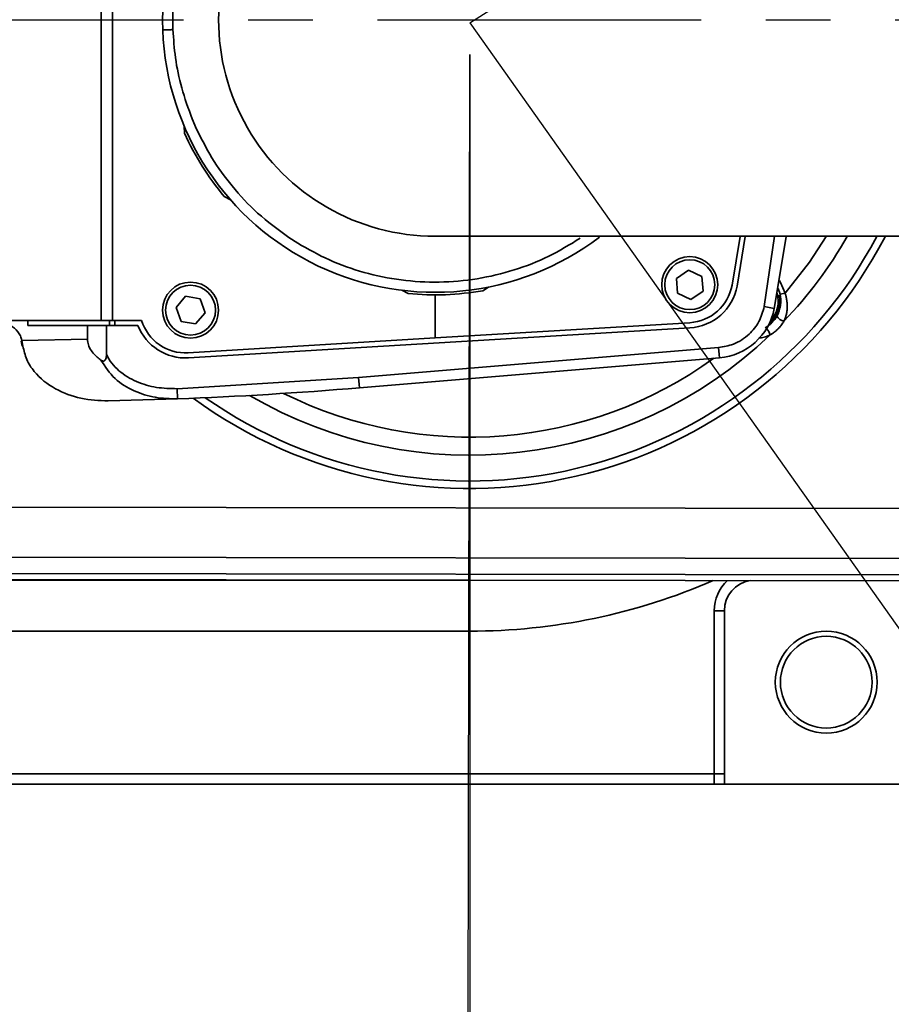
# Model space of a CAD drawing. Header units: millimetres. Extents: x 609 to 1177, y -109 to 470.
# Tile 7 of 60: x 811 to 828, y 94 to 114. Entities that reach past the tile are written whole.
import ezdxf

# ---------------------------------------------------------------- set-up
doc = ezdxf.new("R2010")
doc.units = ezdxf.units.MM
doc.header["$PDSIZE"] = -1
doc.linetypes.add('CENTER', pattern=[10.159999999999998, 6.35, -1.27, 1.27, -1.27])
doc.layers.add('中心线层', color=4, linetype='CENTER')
doc.layers.add('标注层', color=7, linetype='Continuous')
doc.dimstyles.new('ISO-25', dxfattribs={"dimtxt": 2.5, "dimasz": 2, "dimexe": 1.5, "dimexo": 0.625, "dimtad": 1, "dimdec": 1, "dimlfac": 5, "dimtxsty": 'Standard', "dimcen": 2.5, "dimclrd": 1, "dimclre": 1, "dimadec": 0, "dimazin": 0, "dimtfac": 1, "dimtdec": 1, "dimtmove": 0, "dimatfit": 3, "dimfxl": 1, "dimarcsym": 0})

# ---------------------------------------------------------------- blocks, each defined once
blk = doc.blocks.new('*D29')
at = {"layer": 'Defpoints', "color": 0, "transparency": 16777216}
for p in [(887.6858334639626, 156.4481589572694), (820.1195359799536, 113.6136466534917)]:
    blk.add_point(p, dxfattribs=at)
at = {"layer": '标注层', "color": 1, "lineweight": -2, "transparency": 16777216}
for p, q in [((912.4986410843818, 172.1785534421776), (889.3749909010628, 157.5190217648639)), ((820.1195359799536, 113.6136466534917), (887.6858334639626, 156.4481589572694))]:
    blk.add_line(p, q, dxfattribs=at)
at = {"layer": '标注层', "color": 1, "transparency": 16777216}
blk.add_solid([(889.1965137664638, 157.8005480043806), (889.5534680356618, 157.2374955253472), (887.6858334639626, 156.4481589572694)], dxfattribs=at)
at = {"layer": '标注层', "color": 0, "transparency": 16777216, "insert": (903.2594002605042, 170.0212889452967), "char_height": 2.5, "attachment_point": 1, "rotation": 32.3731728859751}
blk.add_mtext('R400', dxfattribs=at)
blk = doc.blocks.new('*D32')
at = {"color": 1, "lineweight": -2, "transparency": 16777216}
for p, q in [((820.119535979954, 113.613646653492), (835.0800030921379, 92.49835635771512)), ((849.2861781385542, 72.4476782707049), (836.2362334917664, 90.86644604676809))]:
    blk.add_line(p, q, dxfattribs=at)
at = {"color": 1, "transparency": 16777216}
blk.add_solid([(836.5082185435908, 91.05915111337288), (835.9642484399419, 90.67374098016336), (835.0800030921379, 92.49835635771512)], dxfattribs=at)
at = {"layer": 'Defpoints', "color": 0, "transparency": 16777216}
for p in [(820.119535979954, 113.613646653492), (835.0800030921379, 92.49835635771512)]:
    blk.add_point(p, dxfattribs=at)
at = {"color": 0, "transparency": 16777216, "insert": (848.1663993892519, 77.27143873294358), "char_height": 2.5, "attachment_point": 5, "rotation": 305.3180847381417}
blk.add_mtext('R130', dxfattribs=at)
blk = doc.blocks.new('*D33')
at = {"color": 1, "lineweight": -2, "transparency": 16777216}
for p, q in [((820.1195359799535, 112.988646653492), (820.1195359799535, 79.24075720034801)), ((831.1195768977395, 100.0493310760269), (831.1195768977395, 79.24075720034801)), ((822.1195359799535, 80.74075720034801), (829.1195768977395, 80.74075720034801))]:
    blk.add_line(p, q, dxfattribs=at)
at = {"color": 1, "transparency": 16777216}
for points in [[(822.1195359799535, 81.07409053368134), (822.1195359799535, 80.40742386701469), (820.1195359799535, 80.74075720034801)], [(829.1195768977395, 81.07409053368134), (829.1195768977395, 80.40742386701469), (831.1195768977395, 80.74075720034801)]]:
    blk.add_solid(points, dxfattribs=at)
at = {"layer": 'Defpoints', "color": 0, "transparency": 16777216}
for p in [(820.1195359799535, 113.613646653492), (831.1195768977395, 100.6743310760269), (831.1195768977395, 80.74075720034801)]:
    blk.add_point(p, dxfattribs=at)
at = {"color": 0, "transparency": 16777216, "insert": (825.6195564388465, 82.61575720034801), "char_height": 2.5, "attachment_point": 5}
blk.add_mtext('55', dxfattribs=at)
blk = doc.blocks.new('*D34')
at = {"color": 1, "lineweight": -2, "transparency": 16777216}
for p, q in [((784.3385168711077, 113.0493319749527), (784.2814187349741, 79.383872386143)), ((820.1184759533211, 112.9886475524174), (820.0613778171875, 79.32318796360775)), ((818.0639247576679, 80.82657789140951), (786.2839599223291, 80.88047814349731))]:
    blk.add_line(p, q, dxfattribs=at)
at = {"color": 1, "transparency": 16777216}
for points in [[(786.2845252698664, 81.21381099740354), (786.2833945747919, 80.54714528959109), (784.2839627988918, 80.88387022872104)], [(818.0644901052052, 81.15991074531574), (818.0633594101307, 80.49324503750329), (820.0639218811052, 80.82318580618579)]]:
    blk.add_solid(points, dxfattribs=at)
at = {"layer": 'Defpoints', "color": 0, "transparency": 16777216}
for p in [(784.3395768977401, 113.6743310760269), (820.1195359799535, 113.6136466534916), (784.2839627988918, 80.88387022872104)]:
    blk.add_point(p, dxfattribs=at)
at = {"color": 0, "transparency": 16777216, "insert": (802.1774757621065, 82.93685835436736), "char_height": 2.5, "attachment_point": 5, "rotation": 359.90282386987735}
blk.add_mtext('178,9', dxfattribs=at)

msp = doc.modelspace()

# ---------------------------------------------------------------- hatches: boundary and pattern name
at = {"true_color": 0xc7c8ca, "transparency": 33554687}
h = msp.add_hatch(color=9, dxfattribs=at)
h.dxf.hatch_style = 1
edge = h.paths.add_edge_path()
edge.add_spline(control_points=[(899.3541690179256, 102.5740394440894), (899.2635025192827, 102.542069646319), (899.076026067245, 102.4761308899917), (898.5429408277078, 102.3043884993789), (897.7436559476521, 102.0728952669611), (896.6982021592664, 101.8066395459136), (895.6283771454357, 101.5642820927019), (894.5529673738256, 101.3488048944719), (893.1257320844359, 101.0965905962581), (891.3420466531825, 100.8384291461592), (888.8464557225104, 100.5719750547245), (885.9868869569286, 100.3770771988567), (883.8402134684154, 100.3491634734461), (882.7668906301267, 100.3352067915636)], knot_values=[0.001141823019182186, 0.001141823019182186, 0.001141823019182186, 0.001141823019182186, 0.02057814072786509, 0.04120509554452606, 0.1031481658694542, 0.1681136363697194, 0.2331033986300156, 0.2980964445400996, 0.3630843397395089, 0.4907407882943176, 0.6183977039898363, 0.8092013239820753, 1, 1, 1, 1], degree=3, periodic=0)
edge.add_spline(control_points=[(894.329936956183, 101.5168398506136), (894.3297838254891, 101.5086413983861), (894.3294775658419, 101.4922445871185), (894.3303552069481, 101.4770178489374), (894.3307940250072, 101.4694045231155)], knot_values=[0, 0, 0, 0, 0.5000028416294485, 1, 1, 1, 1], degree=3, periodic=0)
edge.add_spline(control_points=[(882.7668906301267, 100.3352067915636), (883.8402134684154, 100.3491634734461), (885.9868869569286, 100.3770771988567), (888.8464557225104, 100.5719750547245), (891.3420466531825, 100.8384291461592), (893.1257320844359, 101.0965905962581), (894.5529673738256, 101.3488048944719), (895.6283771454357, 101.5642820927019), (896.6982021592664, 101.8066395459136), (897.7436559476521, 102.0728952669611), (898.5429408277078, 102.3043884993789), (899.076026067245, 102.4761308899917), (899.2635025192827, 102.542069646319), (899.3541690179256, 102.5740394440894)], knot_values=[0.001141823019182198, 0.001141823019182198, 0.001141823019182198, 0.001141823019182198, 0.1919404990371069, 0.3827441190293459, 0.5104010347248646, 0.6380574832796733, 0.7030453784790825, 0.7680384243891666, 0.8330281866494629, 0.897993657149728, 0.9599367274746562, 0.9805636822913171, 1, 1, 1, 1], degree=3, periodic=0)
edge.add_line((893.5356640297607, 101.1712552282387), (893.5356668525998, 101.1731060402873))
edge.add_spline(control_points=[(882.7668906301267, 100.3352067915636), (883.8402134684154, 100.3491634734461), (885.9868869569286, 100.3770771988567), (888.8464557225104, 100.5719750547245), (891.3420466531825, 100.8384291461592), (893.1257320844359, 101.0965905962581), (894.5529673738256, 101.3488048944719), (895.6283771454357, 101.5642820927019), (896.6982021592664, 101.8066395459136), (897.7436559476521, 102.0728952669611), (898.5429408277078, 102.3043884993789), (899.076026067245, 102.4761308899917), (899.2635025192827, 102.542069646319), (899.3541690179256, 102.5740394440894)], knot_values=[0.001141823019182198, 0.001141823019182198, 0.001141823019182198, 0.001141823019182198, 0.1919404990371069, 0.3827441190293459, 0.5104010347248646, 0.6380574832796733, 0.7030453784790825, 0.7680384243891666, 0.8330281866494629, 0.897993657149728, 0.9599367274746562, 0.9805636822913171, 1, 1, 1, 1], degree=3, periodic=0)
edge.add_spline(control_points=[(888.3237895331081, 100.6352500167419), (888.3237902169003, 100.6517812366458), (888.3237914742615, 100.6821789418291), (888.3236366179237, 100.717261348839), (888.3241932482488, 100.7343690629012), (888.3241546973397, 100.7366423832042), (888.3298509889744, 100.7389382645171), (888.3206272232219, 100.7399709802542), (888.3173027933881, 100.7400078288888), (888.3125220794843, 100.7398311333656), (888.303617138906, 100.7393269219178), (888.2959995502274, 100.7387472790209), (888.2904773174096, 100.7383270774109)], knot_values=[0, 0, 0, 0, 0.5007165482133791, 0.9207205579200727, 0.9367795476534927, 0.9388384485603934, 0.9791034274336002, 0.9824782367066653, 0.9852778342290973, 0.9880517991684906, 0.9913383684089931, 0.9999999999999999, 0.9999999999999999, 0.9999999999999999, 0.9999999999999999], degree=3, periodic=0)
edge.add_spline(control_points=[(882.7668906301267, 100.3352067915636), (883.8402134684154, 100.3491634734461), (885.9868869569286, 100.3770771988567), (888.8464557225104, 100.5719750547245), (891.3420466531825, 100.8384291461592), (893.1257320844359, 101.0965905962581), (894.5529673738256, 101.3488048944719), (895.6283771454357, 101.5642820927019), (896.6982021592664, 101.8066395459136), (897.7436559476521, 102.0728952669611), (898.5429408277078, 102.3043884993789), (899.076026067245, 102.4761308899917), (899.2635025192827, 102.542069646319), (899.3541690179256, 102.5740394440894)], knot_values=[0.001141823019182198, 0.001141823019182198, 0.001141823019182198, 0.001141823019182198, 0.1919404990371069, 0.3827441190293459, 0.5104010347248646, 0.6380574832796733, 0.7030453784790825, 0.7680384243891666, 0.8330281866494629, 0.897993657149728, 0.9599367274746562, 0.9805636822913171, 1, 1, 1, 1], degree=3, periodic=0)
edge.add_line((884.4252361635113, 100.3583037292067), (884.4252419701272, 100.3616956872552))
edge.add_spline(control_points=[(899.3541690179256, 102.5740394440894), (899.2635025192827, 102.542069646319), (899.076026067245, 102.4761308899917), (898.5429408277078, 102.3043884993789), (897.7436559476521, 102.0728952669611), (896.6982021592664, 101.8066395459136), (895.6283771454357, 101.5642820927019), (894.5529673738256, 101.3488048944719), (893.1257320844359, 101.0965905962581), (891.3420466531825, 100.8384291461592), (888.8464557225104, 100.5719750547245), (885.9868869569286, 100.3770771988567), (883.8402134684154, 100.3491634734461), (882.7668906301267, 100.3352067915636)], knot_values=[0.001141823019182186, 0.001141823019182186, 0.001141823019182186, 0.001141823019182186, 0.02057814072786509, 0.04120509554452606, 0.1031481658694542, 0.1681136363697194, 0.2331033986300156, 0.2980964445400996, 0.3630843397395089, 0.4907407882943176, 0.6183977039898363, 0.8092013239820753, 1, 1, 1, 1], degree=3, periodic=0)
edge.add_spline(control_points=[(882.7668906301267, 100.3352067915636), (881.8315850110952, 100.3443389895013), (879.9609515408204, 100.3626036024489), (877.0869630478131, 100.4442512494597), (874.1447006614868, 100.5447185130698), (871.1344857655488, 100.6815328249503), (868.1285714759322, 100.8799542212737), (865.6281935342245, 101.1403949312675), (863.6531127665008, 101.5008415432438), (862.6171999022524, 101.7371044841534), (862.0919311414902, 101.9221808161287), (862.0402065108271, 101.9404057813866)], knot_values=[0, 0, 0, 0, 0.1346410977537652, 0.269285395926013, 0.4138607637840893, 0.5584369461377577, 0.7030104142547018, 0.8475604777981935, 0.9198398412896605, 0.9921064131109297, 1, 1, 1, 1], degree=3, periodic=0)
edge.add_spline(control_points=[(862.0402065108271, 101.9404057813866), (861.7744087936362, 102.0280899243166), (861.1905012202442, 102.220715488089), (860.324568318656, 102.6140563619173), (859.527101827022, 103.0773700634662), (858.8556501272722, 103.5787981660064), (858.3010044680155, 104.0902053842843), (857.9159524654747, 104.5290656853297), (857.7144821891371, 104.7926634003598), (857.6664796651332, 104.8575558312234)], knot_values=[0, 0, 0, 0, 0.09461703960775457, 0.2078558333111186, 0.320963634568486, 0.4058832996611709, 0.4907783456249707, 0.5756611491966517, 0.6029544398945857, 0.6029544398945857, 0.6029544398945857, 0.6029544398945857], degree=3, periodic=0)
edge.add_line((860.3462844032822, 102.6200735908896), (843.5568932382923, 102.6427148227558))
edge.add_arc((820.1195359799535, 113.6136466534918), 25.87800341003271, 226.4634195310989, 334.9158967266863, ccw=False)
edge.add_arc((796.5471141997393, 139.4852707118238), 44.9999999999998, 214.9999999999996, 277.33760141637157, ccw=False)
edge.add_arc((783.2576939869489, 87.8027070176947), 34.99999999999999, 132.337601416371, 215.0000000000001)
edge.add_arc((820.1195359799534, 113.613646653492), 80.00000000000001, 215.0000000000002, 352.0681526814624)
edge = h.paths.add_edge_path()
edge.add_arc((783.2576939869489, 139.4245862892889), 35.00000000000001, 144.9999999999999, 227.3682236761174)
edge.add_line((759.5527502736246, 113.6743310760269), (759.6852722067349, 113.6743310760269))
edge.add_arc((796.5471141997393, 87.86339144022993), 44.99999999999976, 82.51737545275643, 145, ccw=False)
edge.add_arc((820.1195359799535, 113.6136466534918), 25.87800341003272, 25.226447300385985, 133.1925924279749, ccw=False)
edge.add_line((843.5295650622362, 124.6427716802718), (859.937365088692, 124.6206450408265))
edge.add_spline(control_points=[(859.937365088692, 124.6206450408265), (860.0726060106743, 124.7655020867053), (860.2104725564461, 124.9082532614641), (860.348339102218, 125.0510044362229)], knot_values=[0, 0, 0, 0, 0.5942933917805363, 0.5942933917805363, 0.5942933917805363, 0.5942933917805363], degree=3, periodic=0)
edge.add_spline(control_points=[(860.348339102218, 125.0510044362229), (861.184136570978, 125.3675888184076), (863.5778783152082, 126.2742932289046), (866.1409711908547, 126.4663953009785), (867.8091360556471, 126.5914231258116)], knot_values=[0, 0, 0, 0, 2.671163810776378, 7.650270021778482, 7.650270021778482, 7.650270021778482, 7.650270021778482], degree=3, periodic=0)
edge.add_spline(control_points=[(867.8091360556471, 126.5914231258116), (868.1435821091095, 126.617096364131), (869.0070556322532, 126.6833795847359), (870.532555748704, 126.7773186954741), (872.1913734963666, 126.7446643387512), (873.6793239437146, 126.7509523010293), (874.5060477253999, 126.7503580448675), (874.8666184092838, 126.75009886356)], knot_values=[0, 0, 0, 0, 1.006366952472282, 2.598240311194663, 4.582348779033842, 5.980787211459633, 7.062483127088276, 7.062483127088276, 7.062483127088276, 7.062483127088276], degree=3, periodic=0)
edge.add_spline(control_points=[(874.8666184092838, 126.75009886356), (877.4977560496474, 126.8086269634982), (880.1288936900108, 126.8671550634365), (882.7668907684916, 126.8920865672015)], knot_values=[0, 0, 0, 0, 7.901548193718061, 7.901548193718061, 7.901548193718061, 7.901548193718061], degree=3, periodic=0)
edge.add_spline(control_points=[(860.9435641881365, 124.8856398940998), (861.3136230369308, 125.0446638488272), (862.1592138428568, 125.3522670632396), (863.5090792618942, 125.7021777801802), (864.9710998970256, 125.9705009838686), (866.4440675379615, 126.1673782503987), (868.6618556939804, 126.3894888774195), (871.6284292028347, 126.5754992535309), (875.3397294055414, 126.7275080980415), (879.0525361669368, 126.8475086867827), (881.5287738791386, 126.8772272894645), (882.7668907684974, 126.8920865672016)], knot_values=[0, 0, 0, 0, 0.04065237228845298, 0.0906469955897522, 0.140650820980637, 0.1906579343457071, 0.2406665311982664, 0.3656879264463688, 0.4907148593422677, 0.615741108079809, 0.74076695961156, 0.74076695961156, 0.74076695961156, 0.74076695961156], degree=3, periodic=0)
edge.add_spline(control_points=[(882.7668907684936, 126.8920865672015), (884.5346381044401, 126.908793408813), (887.3964248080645, 126.9114120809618), (890.2169493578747, 126.5554721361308), (891.2877992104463, 126.381725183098)], knot_values=[7.901548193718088, 7.901548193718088, 7.901548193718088, 7.901548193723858, 13.19645199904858, 16.45849962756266, 16.45849962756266, 16.45849962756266, 16.45849962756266], degree=3, periodic=0)
edge.add_line((884.0743087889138, 126.9009576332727), (884.073965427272, 126.8988145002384))
edge.add_spline(control_points=[(891.2877992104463, 126.381725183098), (890.2169493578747, 126.5554721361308), (887.3964248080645, 126.9114120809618), (884.5346381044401, 126.908793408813), (882.7668907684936, 126.8920865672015)], knot_values=[7.901548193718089, 7.901548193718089, 7.901548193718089, 7.901548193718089, 11.16359582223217, 16.45849962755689, 16.45849962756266, 16.45849962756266, 16.45849962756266], degree=3, periodic=0)
edge.add_line((889.4664415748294, 126.6429916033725), (889.4664036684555, 126.6345025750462))
edge.add_spline(control_points=[(891.2877992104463, 126.381725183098), (890.2169493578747, 126.5554721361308), (887.3964248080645, 126.9114120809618), (884.5346381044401, 126.908793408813), (882.7668907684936, 126.8920865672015)], knot_values=[7.901548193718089, 7.901548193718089, 7.901548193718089, 7.901548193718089, 11.16359582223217, 16.45849962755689, 16.45849962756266, 16.45849962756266, 16.45849962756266], degree=3, periodic=0)
edge.add_spline(control_points=[(890.409295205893, 126.4848863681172), (891.1064855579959, 126.4133883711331), (892.2283820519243, 126.2629250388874), (893.7876721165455, 126.0176490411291), (894.8917555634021, 125.8124882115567), (895.822231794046, 125.6169022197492), (896.5779759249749, 125.4430071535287), (897.3680785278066, 125.2428564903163), (898.2006490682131, 125.0076932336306), (898.8773728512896, 124.7968591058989), (899.26037256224, 124.6672520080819), (899.3569043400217, 124.6336037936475)], knot_values=[0.08022247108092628, 0.08022247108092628, 0.08022247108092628, 0.08022247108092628, 0.2725415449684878, 0.390671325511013, 0.5133569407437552, 0.5806236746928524, 0.6515421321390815, 0.7261493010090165, 0.804266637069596, 0.8891055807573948, 0.9199104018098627, 0.9199104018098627, 0.9199104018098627, 0.9199104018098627], degree=3, periodic=0)
edge.add_spline(control_points=[(891.2877992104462, 126.381725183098), (891.8448769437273, 126.3122008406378), (892.9636533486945, 126.156472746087), (894.6369448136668, 125.8686646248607), (896.3055290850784, 125.5198287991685), (897.6054173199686, 125.1933102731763), (898.5330052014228, 124.9248107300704), (899.0001369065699, 124.7767819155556), (899.262115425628, 124.6864740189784), (899.3474120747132, 124.6558316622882), (899.3541482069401, 124.653403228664)], knot_values=[0.584238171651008, 0.584238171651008, 0.584238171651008, 0.584238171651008, 0.6257765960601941, 0.6678124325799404, 0.70985028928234, 0.7519181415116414, 0.7668850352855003, 0.781429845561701, 0.7887032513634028, 0.7893316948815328, 0.7893316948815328, 0.7893316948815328, 0.7893316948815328], degree=3, periodic=0)
edge.add_spline(control_points=[(890.409295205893, 126.4848863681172), (891.1064855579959, 126.4133883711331), (892.2283820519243, 126.2629250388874), (893.7876721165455, 126.0176490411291), (894.8917555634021, 125.8124882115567), (895.822231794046, 125.6169022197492), (896.5779759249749, 125.4430071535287), (897.3680785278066, 125.2428564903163), (898.2006490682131, 125.0076932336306), (898.8773728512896, 124.7968591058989), (899.26037256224, 124.6672520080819), (899.3569043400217, 124.6336037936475)], knot_values=[0.08022247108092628, 0.08022247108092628, 0.08022247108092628, 0.08022247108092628, 0.2725415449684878, 0.390671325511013, 0.5133569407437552, 0.5806236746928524, 0.6515421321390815, 0.7261493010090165, 0.804266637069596, 0.8891055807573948, 0.9199104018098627, 0.9199104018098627, 0.9199104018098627, 0.9199104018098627], degree=3, periodic=0)
edge.add_spline(control_points=[(891.2877992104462, 126.381725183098), (891.8448769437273, 126.3122008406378), (892.9636533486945, 126.156472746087), (894.6369448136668, 125.8686646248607), (896.3055290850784, 125.5198287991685), (897.6054173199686, 125.1933102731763), (898.5330052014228, 124.9248107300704), (899.0001369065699, 124.7767819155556), (899.262115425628, 124.6864740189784), (899.3474120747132, 124.6558316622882), (899.3541482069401, 124.653403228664)], knot_values=[0.584238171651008, 0.584238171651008, 0.584238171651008, 0.584238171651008, 0.6257765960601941, 0.6678124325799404, 0.70985028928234, 0.7519181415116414, 0.7668850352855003, 0.781429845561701, 0.7887032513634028, 0.7893316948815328, 0.7893316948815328, 0.7893316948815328, 0.7893316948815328], degree=3, periodic=0)
edge.add_spline(control_points=[(890.409295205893, 126.4848863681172), (891.1064855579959, 126.4133883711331), (892.2283820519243, 126.2629250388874), (893.7876721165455, 126.0176490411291), (894.8917555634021, 125.8124882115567), (895.822231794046, 125.6169022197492), (896.5779759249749, 125.4430071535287), (897.3680785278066, 125.2428564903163), (898.2006490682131, 125.0076932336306), (898.8773728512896, 124.7968591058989), (899.26037256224, 124.6672520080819), (899.3569043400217, 124.6336037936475)], knot_values=[0.08022247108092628, 0.08022247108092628, 0.08022247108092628, 0.08022247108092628, 0.2725415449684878, 0.390671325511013, 0.5133569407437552, 0.5806236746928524, 0.6515421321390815, 0.7261493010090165, 0.804266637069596, 0.8891055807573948, 0.9199104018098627, 0.9199104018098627, 0.9199104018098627, 0.9199104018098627], degree=3, periodic=0)
edge.add_spline(control_points=[(891.2877992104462, 126.381725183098), (891.8448769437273, 126.3122008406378), (892.9636533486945, 126.156472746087), (894.6369448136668, 125.8686646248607), (896.3055290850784, 125.5198287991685), (897.6054173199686, 125.1933102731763), (898.5330052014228, 124.9248107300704), (899.0001369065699, 124.7767819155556), (899.262115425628, 124.6864740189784), (899.3474120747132, 124.6558316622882), (899.3541482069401, 124.653403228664)], knot_values=[0.584238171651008, 0.584238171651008, 0.584238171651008, 0.584238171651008, 0.6257765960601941, 0.6678124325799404, 0.70985028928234, 0.7519181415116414, 0.7668850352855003, 0.781429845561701, 0.7887032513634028, 0.7893316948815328, 0.7893316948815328, 0.7893316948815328, 0.7893316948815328], degree=3, periodic=0)
edge.add_spline(control_points=[(890.409295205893, 126.4848863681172), (891.1064855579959, 126.4133883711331), (892.2283820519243, 126.2629250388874), (893.7876721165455, 126.0176490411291), (894.8917555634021, 125.8124882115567), (895.822231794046, 125.6169022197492), (896.5779759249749, 125.4430071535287), (897.3680785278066, 125.2428564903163), (898.2006490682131, 125.0076932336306), (898.8773728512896, 124.7968591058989), (899.26037256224, 124.6672520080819), (899.3569043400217, 124.6336037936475)], knot_values=[0.08022247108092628, 0.08022247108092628, 0.08022247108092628, 0.08022247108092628, 0.2725415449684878, 0.390671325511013, 0.5133569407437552, 0.5806236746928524, 0.6515421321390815, 0.7261493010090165, 0.804266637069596, 0.8891055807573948, 0.9199104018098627, 0.9199104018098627, 0.9199104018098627, 0.9199104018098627], degree=3, periodic=0)
edge.add_spline(control_points=[(891.2877992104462, 126.381725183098), (891.8448769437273, 126.3122008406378), (892.9636533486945, 126.156472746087), (894.6369448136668, 125.8686646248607), (896.3055290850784, 125.5198287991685), (897.6054173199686, 125.1933102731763), (898.5330052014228, 124.9248107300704), (899.0001369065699, 124.7767819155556), (899.262115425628, 124.6864740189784), (899.3474120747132, 124.6558316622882), (899.3541482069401, 124.653403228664)], knot_values=[0.584238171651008, 0.584238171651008, 0.584238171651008, 0.584238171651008, 0.6257765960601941, 0.6678124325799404, 0.70985028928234, 0.7519181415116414, 0.7668850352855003, 0.781429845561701, 0.7887032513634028, 0.7893316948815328, 0.7893316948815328, 0.7893316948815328, 0.7893316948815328], degree=3, periodic=0)
edge.add_spline(control_points=[(890.409295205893, 126.4848863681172), (891.1064855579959, 126.4133883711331), (892.2283820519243, 126.2629250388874), (893.7876721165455, 126.0176490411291), (894.8917555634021, 125.8124882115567), (895.822231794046, 125.6169022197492), (896.5779759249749, 125.4430071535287), (897.3680785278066, 125.2428564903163), (898.2006490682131, 125.0076932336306), (898.8773728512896, 124.7968591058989), (899.26037256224, 124.6672520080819), (899.3569043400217, 124.6336037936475)], knot_values=[0.08022247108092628, 0.08022247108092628, 0.08022247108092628, 0.08022247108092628, 0.2725415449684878, 0.390671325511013, 0.5133569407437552, 0.5806236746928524, 0.6515421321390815, 0.7261493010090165, 0.804266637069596, 0.8891055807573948, 0.9199104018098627, 0.9199104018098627, 0.9199104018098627, 0.9199104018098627], degree=3, periodic=0)
edge.add_line((894.9837640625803, 125.7904305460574), (894.9838860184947, 125.7896007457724))
edge.add_spline(control_points=[(890.409295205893, 126.4848863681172), (891.1064855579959, 126.4133883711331), (892.2283820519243, 126.2629250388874), (893.7876721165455, 126.0176490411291), (894.8917555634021, 125.8124882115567), (895.822231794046, 125.6169022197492), (896.5779759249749, 125.4430071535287), (897.3680785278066, 125.2428564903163), (898.2006490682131, 125.0076932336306), (898.8773728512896, 124.7968591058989), (899.26037256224, 124.6672520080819), (899.3569043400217, 124.6336037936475)], knot_values=[0.08022247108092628, 0.08022247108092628, 0.08022247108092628, 0.08022247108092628, 0.2725415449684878, 0.390671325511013, 0.5133569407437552, 0.5806236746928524, 0.6515421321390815, 0.7261493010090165, 0.804266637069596, 0.8891055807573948, 0.9199104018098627, 0.9199104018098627, 0.9199104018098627, 0.9199104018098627], degree=3, periodic=0)
edge.add_spline(control_points=[(891.2877992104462, 126.381725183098), (891.8448769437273, 126.3122008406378), (892.9636533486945, 126.156472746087), (894.6369448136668, 125.8686646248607), (896.3055290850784, 125.5198287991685), (897.6054173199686, 125.1933102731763), (898.5330052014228, 124.9248107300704), (899.0001369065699, 124.7767819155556), (899.262115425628, 124.6864740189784), (899.3474120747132, 124.6558316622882), (899.3541482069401, 124.653403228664)], knot_values=[0.584238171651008, 0.584238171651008, 0.584238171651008, 0.584238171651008, 0.6257765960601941, 0.6678124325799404, 0.70985028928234, 0.7519181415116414, 0.7668850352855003, 0.781429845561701, 0.7887032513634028, 0.7893316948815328, 0.7893316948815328, 0.7893316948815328, 0.7893316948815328], degree=3, periodic=0)
edge.add_line((895.4070895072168, 125.7050672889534), (895.4070889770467, 125.7047258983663))
edge.add_spline(control_points=[(891.2877992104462, 126.381725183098), (891.8448769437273, 126.3122008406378), (892.9636533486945, 126.156472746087), (894.6369448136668, 125.8686646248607), (896.3055290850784, 125.5198287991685), (897.6054173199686, 125.1933102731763), (898.5330052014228, 124.9248107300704), (899.0001369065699, 124.7767819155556), (899.262115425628, 124.6864740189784), (899.3474120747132, 124.6558316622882), (899.3541482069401, 124.653403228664)], knot_values=[0.584238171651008, 0.584238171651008, 0.584238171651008, 0.584238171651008, 0.6257765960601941, 0.6678124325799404, 0.70985028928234, 0.7519181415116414, 0.7668850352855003, 0.781429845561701, 0.7887032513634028, 0.7893316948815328, 0.7893316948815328, 0.7893316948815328, 0.7893316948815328], degree=3, periodic=0)
edge.add_arc((820.1195359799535, 113.6136466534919), 79.99999999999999, 7.93195532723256, 145)

# ---------------------------------------------------------------- linework, layer by layer
at = {"color": 7, "linetype": 'Continuous', "lineweight": 35}
for p, q in [((812.8830886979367, 107.7743310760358), (812.8830886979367, 119.5743310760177)), ((813.1097054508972, 119.5743310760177), (813.1097054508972, 107.7743310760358)), ((814.7595942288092, 111.5248515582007), (814.6713947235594, 111.7283252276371)), ((814.5203540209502, 111.4469455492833), (814.5151945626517, 111.5831690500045)), ((815.422122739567, 110.1412641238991), (815.3015699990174, 110.2049076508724)), ((816.742518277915, 109.2870340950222), (816.5661858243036, 109.400442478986)), ((825.4272127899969, 109.4220352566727), (825.2695274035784, 108.4651148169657)), ((825.3679121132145, 108.4472137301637), (825.5280003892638, 109.4200405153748)), ((824.1789850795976, 108.5985294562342), (824.4168399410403, 108.7621094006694)), ((824.2017220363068, 108.3107511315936), (824.1789850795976, 108.5985294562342)), ((824.4168399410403, 108.7621094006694), (824.6774317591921, 108.637911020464)), ((824.6774317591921, 108.637911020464), (824.7001687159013, 108.3501326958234)), ((820.4905755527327, 108.42858024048), (820.375182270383, 108.3560002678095)), ((826.2124686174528, 108.2852191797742), (826.1726814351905, 108.4021648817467)), ((814.355426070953, 108.0252392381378), (814.5415892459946, 108.2458669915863)), ((814.5415892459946, 108.2458669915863), (814.8257400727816, 108.1949588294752)), ((818.9089379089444, 108.3004663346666), (818.7883851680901, 108.3641098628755)), ((819.4395768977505, 107.4281999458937), (819.4395768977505, 108.2743310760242)), ((824.4623138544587, 108.1865527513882), (824.2017220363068, 108.3107511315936)), ((824.7001687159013, 108.3501326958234), (824.4623138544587, 108.1865527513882)), ((826.2124686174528, 108.2852191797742), (826.3099522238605, 108.3075114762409)), ((814.4534137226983, 107.7537033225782), (814.355426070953, 108.0252392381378)), ((814.8257400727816, 108.1949588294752), (814.923727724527, 107.9234229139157)), ((826.0997254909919, 108.008676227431), (825.9033245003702, 108.046447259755)), ((814.923727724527, 107.9234229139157), (814.7375645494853, 107.7027951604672)), ((786.8128827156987, 107.7743310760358), (812.8830886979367, 107.7743310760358)), ((811.4474710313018, 107.6743310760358), (811.4474710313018, 107.7743310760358)), ((812.6166199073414, 107.6743310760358), (811.4474710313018, 107.6743310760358)), ((812.6166199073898, 107.6743310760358), (812.6166199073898, 107.4037528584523)), ((812.9876826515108, 107.6743310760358), (812.6166199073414, 107.6743310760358)), ((813.1097054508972, 107.7743310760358), (812.8830886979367, 107.7743310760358)), ((812.9876826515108, 107.6743310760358), (812.9876826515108, 107.1090408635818)), ((813.6072988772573, 107.6743310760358), (812.9876826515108, 107.6743310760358)), ((813.1097054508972, 107.7743310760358), (813.6784782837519, 107.7743310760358)), ((814.7375645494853, 107.7027951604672), (814.4534137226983, 107.7537033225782)), ((814.5994168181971, 107.0378656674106), (824.4439049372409, 107.6280166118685)), ((824.4379209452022, 107.7278374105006), (819.4395768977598, 107.4281999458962)), ((811.313875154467, 107.3656495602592), (811.3317963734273, 107.2665502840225)), ((811.3299146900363, 107.3790945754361), (812.6166199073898, 107.4037528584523)), ((811.3490584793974, 107.2688084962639), (811.3299146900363, 107.3790945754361)), ((811.3317871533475, 107.2665490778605), (811.3317915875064, 107.266549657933)), ((819.4395768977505, 107.4281999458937), (814.5934328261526, 107.1376864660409)), ((817.9390398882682, 106.6499795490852), (825.0043650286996, 107.2387566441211)), ((825.0209741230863, 107.0394475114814), (825.0043650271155, 107.2387566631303)), ((825.0209741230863, 107.0394475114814), (817.9556489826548, 106.4506704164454)), ((814.3750167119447, 106.4331371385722), (817.9390398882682, 106.6499795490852)), ((817.9556489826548, 106.4506704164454), (817.9390398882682, 106.6499795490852)), ((814.3826934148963, 106.233284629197), (814.3750167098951, 106.4331371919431)), ((813.0222873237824, 106.1926147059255), (814.3826934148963, 106.233284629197)), ((820.1121599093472, 102.6743310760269), (793.1195768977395, 102.6743310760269)), ((860.3475990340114, 102.6200718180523), (807.1047547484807, 102.6918721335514)), ((820.1195768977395, 101.6743310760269), (820.1195768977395, 102.6743310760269)), ((824.9195768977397, 102.0743310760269), (825.1195768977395, 102.0743310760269)), ((824.9195768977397, 98.87433107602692), (824.9195768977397, 102.0743310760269)), ((825.1195768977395, 102.0743310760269), (825.1195768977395, 98.6743310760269)), ((820.1195768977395, 101.6743310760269), (799.5195768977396, 101.6743310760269)), ((799.5195768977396, 98.87433107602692), (824.9195768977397, 98.87433107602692)), ((824.9195768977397, 98.87433107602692), (825.1195768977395, 98.87433107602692)), ((824.9195768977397, 98.6743310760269), (824.9195768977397, 98.87433107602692)), ((824.9195768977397, 98.6743310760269), (799.5195768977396, 98.6743310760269)), ((825.1195768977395, 98.6743310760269), (829.1195768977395, 98.6743310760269))]:
    msp.add_line(p, q, dxfattribs=at)
at = {"color": 7, "linetype": 'Continuous', "lineweight": 35, "true_color": 0xffffff}
for p, q in [((825.9033245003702, 108.0464472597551), (826.1011598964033, 109.4243310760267)), ((813.0510697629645, 107.6743310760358), (813.0510697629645, 107.7743310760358)), ((813.1540773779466, 107.7743310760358), (813.1540773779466, 107.6743310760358)), ((811.3490584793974, 107.2688084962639), (811.3317871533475, 107.2665490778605)), ((807.1066694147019, 104.1116747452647), (858.2488382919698, 104.0427072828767)), ((859.5128562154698, 103.0604211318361), (807.1053470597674, 103.1310949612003)), ((807.1049118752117, 102.8083879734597), (860.1141290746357, 102.736902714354))]:
    msp.add_line(p, q, dxfattribs=at)
at = {"color": 7, "linetype": 'Continuous', "lineweight": 35, "flags": 128}
msp.add_lwpolyline([(826.3363854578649, 109.4199731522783), (826.3355103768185, 109.413869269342), (826.0997254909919, 108.008676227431)], dxfattribs=at)
at = {"color": 7, "linetype": 'Continuous', "lineweight": 35, "true_color": 0xffffff, "flags": 128}
for points in [[(826.3099522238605, 108.3075114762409), (826.791380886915, 108.9192778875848), (827.1199470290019, 109.4177693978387)], [(826.1995551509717, 108.5549868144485), (826.2234141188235, 108.5188428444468), (826.3099522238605, 108.3075114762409)]]:
    msp.add_lwpolyline(points, dxfattribs=at)
at = {"color": 7, "linetype": 'Continuous', "lineweight": 35}
for centre, radius in [((824.4395768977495, 108.4743310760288), 0.5500000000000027), ((824.4395768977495, 108.4743310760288), 0.4900000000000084), ((814.63957689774, 107.9743310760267), 0.5499999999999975), ((814.63957689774, 107.9743310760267), 0.4899999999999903), ((827.1195768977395, 100.6743310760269), 1), ((827.1195768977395, 100.6743310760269), 0.9000000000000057)]:
    msp.add_circle(centre, radius, dxfattribs=at)
at = {"color": 4, "linetype": 'Continuous', "lineweight": 25}
msp.add_arc((820.1195359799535, 113.6136466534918), 80.00000000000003, 215.0000000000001, 144.9999999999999, dxfattribs=at)
at = {"color": 2, "linetype": 'CENTER', "lineweight": 18}
msp.add_arc((820.1195359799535, 113.6136466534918), 25.87800341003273, 226.463419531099, 133.1925924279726, dxfattribs=at)
at = {"color": 7, "linetype": 'Continuous', "lineweight": 35}
for centre, radius, start, end in [((819.4395768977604, 113.6743310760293), 5.350000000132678, 52.8434066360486, 182.1690380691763), ((819.4395768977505, 113.6743310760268), 4.250000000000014, 89.9922553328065, 270), ((819.4395768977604, 113.6743310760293), 5.350000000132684, 182.1690380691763, 307.0740663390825), ((819.4395768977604, 113.6743310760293), 5.39999999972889, 204.3606446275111, 219.9774315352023), ((820.1195768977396, 113.6743310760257), 9.200000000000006, 233.8477226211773, 332.4064157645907), ((824.3840650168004, 108.6262245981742), 0.9000000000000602, 273.4306243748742, 349.6878490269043), ((824.384065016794, 108.6262245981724), 0.9999999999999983, 273.4306243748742, 349.6878490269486), ((819.4395768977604, 113.6743310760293), 5.399999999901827, 264.3606446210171, 279.9774315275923), ((825.627566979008, 108.1514654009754), 0.5500000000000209, 317.0772946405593, 16.33149906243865), ((824.9213195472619, 108.2353024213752), 1.199999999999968, 274.7636416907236, 349.1140197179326), ((826.3291083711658, 107.9631706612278), 0.2070025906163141, 210.5594183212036, 258.8611233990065), ((814.5395768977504, 108.0360736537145), 1.000000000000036, 201.2072523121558, 273.4306243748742), ((814.5395768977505, 108.0360736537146), 0.9000000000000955, 196.9073591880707, 273.4306243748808), ((811.312010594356, 186.1743310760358), 79.99999999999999, 272.1997549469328, 274.7636416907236), ((825.7195768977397, 102.0743310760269), 0.5999999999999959, 99.02917486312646, 180)]:
    msp.add_arc(centre, radius, start, end, dxfattribs=at)
at = {"color": 7, "linetype": 'Continuous', "lineweight": 35, "true_color": 0xffffff}
for centre, radius, start, end in [((820.1195768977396, 113.6743310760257), 9.053553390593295, 235.0213587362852, 331.9694885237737), ((820.1195768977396, 113.6743310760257), 8.546446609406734, 316.2102278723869, 330.134135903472), ((825.6275669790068, 108.1514654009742), 0.5800000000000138, 309.6649662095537, 11.71822888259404), ((820.1195768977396, 113.6743310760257), 8.546446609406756, 239.6348228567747, 313.635240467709), ((811.3337316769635, 107.3582868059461), 0.02115496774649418, 100.394796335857, 159.763403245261), ((820.1195768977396, 113.6743310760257), 8.19289321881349, 243.5255015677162, 305.8135222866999), ((820.1195768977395, 113.6743310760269), 11.99999999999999, 270, 293.4791984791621), ((825.7195768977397, 102.0743310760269), 0.800000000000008, 132.1447003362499, 180)]:
    msp.add_arc(centre, radius, start, end, dxfattribs=at)
at = {"color": 8, "linetype": 'Continuous', "lineweight": 35}
msp.add_arc((825.7007512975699, 107.3905107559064), 0.3313598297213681, 17.26601073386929, 42.01761766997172, dxfattribs=at)
at = {"color": 7, "linetype": 'Continuous', "lineweight": 35, "true_color": 0xffffff}
msp.add_open_spline([(814.2932667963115, 113.4794148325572), (814.2914183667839, 113.6318027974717), (814.2875988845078, 113.9466880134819), (814.3379207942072, 114.4321796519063), (814.459001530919, 115.0469720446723), (814.7167733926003, 115.7968880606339), (815.1087381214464, 116.4963098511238), (815.5284970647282, 117.0395553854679), (815.9130245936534, 117.4414281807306), (816.3506221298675, 117.8092775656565), (816.8500570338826, 118.139464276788), (817.3949788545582, 118.4149932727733), (817.9864316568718, 118.6283561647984), (818.6056710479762, 118.770150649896), (819.2441870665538, 118.8337558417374), (819.8857165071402, 118.8186795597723), (820.5137496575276, 118.7238594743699), (821.1202883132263, 118.556807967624), (821.6820653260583, 118.3197749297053), (822.089386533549, 118.1059155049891), (822.2915239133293, 117.9572566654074), (822.336294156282, 117.9243310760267)], degree=3, knots=[0, 0, 0, 0, 0.04022731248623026, 0.08312327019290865, 0.1286307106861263, 0.2055311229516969, 0.2915083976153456, 0.3390451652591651, 0.3865728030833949, 0.4381459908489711, 0.489710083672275, 0.5443757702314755, 0.5990323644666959, 0.6553868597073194, 0.7117322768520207, 0.7680867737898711, 0.824432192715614, 0.8790978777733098, 0.9337544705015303, 0.9853276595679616, 0.9999999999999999, 0.9999999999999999, 0.9999999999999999, 0.9999999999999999], dxfattribs=at)
at = {"color": 7, "linetype": 'Continuous', "lineweight": 35}
for points, knots in [([(814.0934100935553, 113.4718452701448), (814.0960797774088, 113.4719463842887), (814.1001865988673, 113.4721019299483), (814.1251082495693, 113.473045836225), (814.1509021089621, 113.4740227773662), (814.182920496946, 113.4752354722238), (814.2294503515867, 113.4769977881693), (814.2681255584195, 113.4784626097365), (814.2932667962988, 113.4794148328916)], [0, 0, 0, 0, 0.2394568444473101, 0.3683606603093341, 0.5000000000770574, 0.6316393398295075, 0.7605431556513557, 1, 1, 1, 1]), ([(814.6713947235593, 111.728325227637), (814.5976610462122, 111.9300820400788), (814.4551888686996, 112.3199274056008), (814.3334350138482, 112.9100799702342), (814.3063066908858, 113.2945904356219), (814.2932667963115, 113.4794148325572)], [0, 0, 0, 0, 0.357765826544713, 0.6912943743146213, 1, 1, 1, 1]), ([(816.5661858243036, 109.4004424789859), (816.3576372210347, 109.5540739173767), (815.9526725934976, 109.8523990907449), (815.4546820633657, 110.3899185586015), (815.0519756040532, 110.9434637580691), (814.8546148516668, 111.3359071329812), (814.7595942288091, 111.5248515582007)], [0, 0, 0, 0, 0.2748158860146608, 0.5336440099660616, 0.7754698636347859, 1, 1, 1, 1]), ([(822.288543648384, 109.3841226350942), (822.0861864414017, 109.2610900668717), (821.6755133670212, 109.0114020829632), (820.9932628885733, 108.7470334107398), (820.2698814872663, 108.5729681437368), (819.5214535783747, 108.5068367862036), (818.7725023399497, 108.5491868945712), (818.0473249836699, 108.6992206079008), (817.3620632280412, 108.939115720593), (816.9468321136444, 109.1722974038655), (816.742518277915, 109.2870340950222)], [0, 0, 0, 0, 0.1212025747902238, 0.2459741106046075, 0.3731761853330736, 0.5015260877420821, 0.6296700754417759, 0.7562672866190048, 0.8800716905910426, 1, 1, 1, 1]), ([(819.4395768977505, 109.4243310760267), (819.4502716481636, 109.4243310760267), (819.471265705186, 109.4243310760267), (819.6300490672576, 109.4243310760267), (819.9183257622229, 109.4243310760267), (820.4006766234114, 109.4243310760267), (821.1045215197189, 109.4243310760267), (821.8758194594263, 109.4243310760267), (822.6638645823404, 109.4243310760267), (823.5885360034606, 109.4243310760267), (824.7059053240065, 109.4243310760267), (826.0859066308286, 109.4243310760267), (827.5872062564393, 109.4243310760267), (829.1990938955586, 109.4243310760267), (830.9036701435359, 109.4243310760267), (832.6799179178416, 109.4243310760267), (834.5072149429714, 109.4243310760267), (836.5784303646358, 109.4243310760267), (838.9055589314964, 109.4243310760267), (841.4908453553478, 109.4243310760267), (844.1072073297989, 109.4243310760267), (846.7420145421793, 109.4243310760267), (849.3562942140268, 109.4243310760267), (851.6875861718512, 109.4243310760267), (853.7017532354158, 109.4243310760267), (855.3976458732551, 109.4243310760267), (856.9921355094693, 109.4243310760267), (858.336838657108, 109.4243310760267), (859.5193355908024, 109.4243310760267), (860.620656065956, 109.4243310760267), (861.8607194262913, 109.4243310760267), (863.2328570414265, 109.4243310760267), (864.7284247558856, 109.4243310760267), (866.3364072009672, 109.4243310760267), (867.9045928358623, 109.4243310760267), (869.4140581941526, 109.4243310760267), (870.8495250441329, 109.4243310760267), (872.3123069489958, 109.4243310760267), (873.7763897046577, 109.4243310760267), (875.0045307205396, 109.4243310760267), (876.0007949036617, 109.4243310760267), (876.7649255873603, 109.4243310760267), (877.4918739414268, 109.4243310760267), (878.1712560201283, 109.4243310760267), (878.7909989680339, 109.4243310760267), (879.3401466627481, 109.4243310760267), (879.674290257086, 109.4243310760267), (879.8294545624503, 109.4243310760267)], [0, 0, 0, 0, 0.01556973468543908, 0.03056377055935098, 0.04501277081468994, 0.06965903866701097, 0.09251798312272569, 0.1134778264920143, 0.1324151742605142, 0.1492207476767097, 0.1743483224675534, 0.1997976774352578, 0.2256116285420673, 0.2516499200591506, 0.2777609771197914, 0.303622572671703, 0.3291400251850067, 0.3543920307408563, 0.3877575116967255, 0.4209214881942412, 0.4540568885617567, 0.4872443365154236, 0.5205380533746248, 0.5530300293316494, 0.5761717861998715, 0.5982383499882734, 0.6192090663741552, 0.6392230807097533, 0.6521912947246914, 0.6672884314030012, 0.6845452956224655, 0.7039977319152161, 0.7256871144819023, 0.7496611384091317, 0.7759750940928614, 0.7982844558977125, 0.822108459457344, 0.8474896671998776, 0.8743960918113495, 0.902293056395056, 0.9180558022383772, 0.933651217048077, 0.9488512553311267, 0.9633964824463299, 0.9769942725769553, 0.9893169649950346, 0.9999999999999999, 0.9999999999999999, 0.9999999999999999, 0.9999999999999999]), ([(826.1508579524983, 107.8579239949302), (826.1560513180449, 107.8675369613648), (826.1664555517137, 107.8867952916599), (826.1822884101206, 107.9216530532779), (826.1978494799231, 107.9627534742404), (826.211584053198, 108.0108741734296), (826.2214200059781, 108.0607789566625), (826.2266612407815, 108.1087992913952), (826.2280649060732, 108.1543077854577), (826.2263096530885, 108.1971954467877), (826.2215528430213, 108.2410848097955), (826.2155089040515, 108.2704483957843), (826.2124686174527, 108.2852191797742)], [0, 0, 0, 0, 0.07461241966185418, 0.1494762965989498, 0.2640969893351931, 0.3794243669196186, 0.4969837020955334, 0.6154306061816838, 0.7094481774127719, 0.8041506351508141, 0.9014817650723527, 1, 1, 1, 1]), ([(826.3099522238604, 108.3075114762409), (826.312915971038, 108.2984956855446), (826.3188515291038, 108.280439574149), (826.3266344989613, 108.2529660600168), (826.333560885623, 108.225230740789), (826.3395621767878, 108.1970350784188), (826.3445921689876, 108.1684902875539), (826.3485986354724, 108.1396068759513), (826.3515186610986, 108.1106703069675), (826.3533851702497, 108.0808755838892), (826.3540634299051, 108.0503153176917), (826.3534163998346, 108.0190023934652), (826.351405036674, 107.9878207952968), (826.3479840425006, 107.9565913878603), (826.3431037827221, 107.9253925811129), (826.3366973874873, 107.894213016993), (826.3287568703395, 107.8632877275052), (826.318577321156, 107.8304923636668), (826.3079515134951, 107.8021070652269), (826.2976488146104, 107.7779773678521), (826.291962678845, 107.7660397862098), (826.2891180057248, 107.7600676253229)], [0, 0, 0, 0, 0.04876290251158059, 0.0976584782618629, 0.1469389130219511, 0.1963408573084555, 0.2470975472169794, 0.2979711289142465, 0.349181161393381, 0.4004968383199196, 0.4564474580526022, 0.5125203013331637, 0.5689480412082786, 0.6254896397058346, 0.6833170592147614, 0.741262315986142, 0.7995700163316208, 0.8580058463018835, 0.9288540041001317, 0.9644069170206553, 1, 1, 1, 1]), ([(825.0043650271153, 107.2387566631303), (825.1036863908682, 107.25590882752), (825.3242293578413, 107.2939951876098), (825.6027555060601, 107.4798227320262), (825.8152153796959, 107.7419497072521), (825.8737500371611, 107.9442404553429), (825.9033245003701, 108.0464472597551)], [0, 0, 0, 0, 0.2321771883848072, 0.5155491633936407, 0.7552326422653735, 1, 1, 1, 1]), ([(825.9196959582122, 107.6273846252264), (825.9272758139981, 107.6317323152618), (825.9401036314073, 107.6390901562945), (825.9630760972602, 107.6537906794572), (825.9886336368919, 107.6717639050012), (826.0184848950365, 107.6957442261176), (826.042424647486, 107.7176536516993), (826.0606457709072, 107.7360542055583), (826.0779629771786, 107.7547029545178), (826.0983873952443, 107.7788880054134), (826.121038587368, 107.8094864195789), (826.1383278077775, 107.836075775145), (826.1477173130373, 107.852447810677), (826.1508579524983, 107.8579239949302)], [0, 0, 0, 0, 0.08116567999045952, 0.1373612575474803, 0.2502591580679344, 0.365032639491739, 0.4817820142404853, 0.5405065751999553, 0.5967019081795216, 0.7096552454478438, 0.8245229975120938, 0.9413057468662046, 0.9999999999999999, 0.9999999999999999, 0.9999999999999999, 0.9999999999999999]), ([(811.1091546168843, 107.6743310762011), (811.1592230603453, 107.6384507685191), (811.2319184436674, 107.586355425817), (811.30141255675, 107.4730861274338), (811.3206251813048, 107.4097286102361), (811.3299146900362, 107.3790945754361)], [0, 0, 0, 0, 0.5333377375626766, 0.7743638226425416, 1, 1, 1, 1]), ([(826.2891180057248, 107.7600676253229), (826.285535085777, 107.7538441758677), (826.2747592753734, 107.7351268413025), (826.2548028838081, 107.7044176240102), (826.2282555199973, 107.6684336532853), (826.2038627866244, 107.6394717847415), (826.1832666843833, 107.6172793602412), (826.1622496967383, 107.5960278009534), (826.1348050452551, 107.5707676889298), (826.099831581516, 107.5424168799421), (826.0691489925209, 107.5206644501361), (826.0414666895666, 107.5028565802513), (826.0260875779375, 107.4939945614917), (826.0171790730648, 107.4888611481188)], [0, 0, 0, 0, 0.05640205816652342, 0.1696320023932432, 0.2844187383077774, 0.4008360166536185, 0.4593320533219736, 0.5157469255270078, 0.6290593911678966, 0.7440391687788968, 0.860704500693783, 0.9193116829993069, 1, 1, 1, 1]), ([(811.3490584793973, 107.2688084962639), (811.3690442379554, 107.1791062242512), (811.4090120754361, 106.9997181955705), (811.6113044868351, 106.6914499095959), (811.9725850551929, 106.409011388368), (812.4843271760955, 106.2177672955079), (812.8428215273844, 106.2010057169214), (813.0222873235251, 106.1926147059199)], [0, 0, 0, 0, 0.126795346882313, 0.2535673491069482, 0.50335333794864, 0.7513737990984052, 1, 1, 1, 1]), ([(812.6166199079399, 107.4037528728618), (812.6202959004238, 107.3670711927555), (812.6285750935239, 107.2844554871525), (812.7074925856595, 107.1447616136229), (812.800203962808, 107.05452747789), (812.8676151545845, 107.0032873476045), (812.8774680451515, 106.9957980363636)], [0, 0, 0, 0, 0.2073673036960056, 0.4670395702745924, 0.9221019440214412, 1, 1, 1, 1]), ([(812.8774724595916, 106.9958061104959), (812.8881245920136, 106.9888834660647), (812.9045181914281, 106.9782295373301), (812.9287694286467, 106.9743343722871), (812.9463270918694, 106.9778915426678), (812.9614120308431, 106.9886201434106), (812.9748737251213, 107.009211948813), (812.9865013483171, 107.0501657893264), (812.9872102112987, 107.0854948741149), (812.9876826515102, 107.1090408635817)], [0, 0, 0, 0, 0.1830070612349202, 0.2816473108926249, 0.3648623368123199, 0.4484253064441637, 0.5430286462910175, 0.6954395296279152, 0.9999999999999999, 0.9999999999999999, 0.9999999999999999, 0.9999999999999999]), ([(812.9876826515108, 107.1090408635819), (813.020275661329, 107.0488997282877), (813.0853795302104, 106.9287690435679), (813.2785449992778, 106.7336831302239), (813.5734185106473, 106.5578499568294), (813.9679778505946, 106.441397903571), (814.2394968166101, 106.4358874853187), (814.3750167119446, 106.4331371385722)], [0, 0, 0, 0, 0.1255866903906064, 0.2508568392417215, 0.5008365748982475, 0.7508587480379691, 1, 1, 1, 1]), ([(812.877470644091, 106.9957994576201), (812.962219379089, 106.8664022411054), (813.1295072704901, 106.6109814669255), (813.5246057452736, 106.3784635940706), (813.9460315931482, 106.2433162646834), (814.2376566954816, 106.2366166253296), (814.3826934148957, 106.233284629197)], [0, 0, 0, 0, 0.2577430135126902, 0.5087661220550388, 0.755689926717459, 1, 1, 1, 1]), ([(825.1195768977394, 98.67433107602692), (825.1195768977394, 98.67433107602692), (825.1129981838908, 98.67433107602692), (825.0898791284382, 98.67433107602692), (825.0738542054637, 98.67433107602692), (825.0170705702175, 98.67433107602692), (824.9678364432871, 98.67433107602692), (824.9195768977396, 98.67433107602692)], [0, 0, 0, 0, 0.2499999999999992, 0.2499999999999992, 0.4999999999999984, 0.4999999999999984, 1, 1, 1, 1])]:
    msp.add_open_spline(points, degree=3, knots=knots, dxfattribs=at)
at = {"color": 8, "linetype": 'Continuous', "lineweight": 35}
msp.add_open_spline([(826.0171790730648, 107.4888611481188), (826.0020414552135, 107.4819694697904), (825.9716652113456, 107.4681401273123), (825.9234219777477, 107.4518388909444), (825.8727082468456, 107.4390516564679), (825.8285806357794, 107.4310281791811), (825.8014804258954, 107.4289435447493), (825.7924538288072, 107.4282491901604)], degree=3, knots=[0, 0, 0, 0, 0.2110361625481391, 0.4234804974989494, 0.6533176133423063, 0.8845262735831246, 1, 1, 1, 1], dxfattribs=at)
at = {"layer": '中心线层'}
msp.add_line((747.1920182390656, 113.6743310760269), (918.1555638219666, 113.6743310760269), dxfattribs=at)

# ---------------------------------------------------------------- dimensions: what is measured, and where the dimension line sits
dim = msp.add_aligned_dim(p1=(820.1195359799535, 113.6136466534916), p2=(784.33957689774, 113.6743310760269), distance=32.79050800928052, dimstyle='ISO-25')
dim.commit()
dim.dimension.update_dxf_attribs({"geometry": '*D34', "text_midpoint": (802.1774757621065, 82.93685835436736)})
dim = msp.add_radius_dim(center=(820.119535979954, 113.613646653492), mpoint=(835.0800030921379, 92.49835635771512), text='R130', dimstyle='ISO-25')
dim.commit()
dim.dimension.update_dxf_attribs({"geometry": '*D32', "text_midpoint": (846.6364834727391, 76.18747273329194), "dimtype": 164})
dim = msp.add_linear_dim(base=(831.1195768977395, 80.74075720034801), p1=(820.1195359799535, 113.613646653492), p2=(831.1195768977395, 100.6743310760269), dimstyle='ISO-25')
dim.commit()
dim.dimension.update_dxf_attribs({"geometry": '*D33', "text_midpoint": (825.6195564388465, 80.74075720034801), "dimtype": 160})
at = {"layer": '标注层'}
dim = msp.add_radius_dim(center=(820.1195359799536, 113.6136466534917), mpoint=(887.6858334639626, 156.4481589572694), dimstyle='ISO-25', dxfattribs=at)
dim.commit()
dim.dimension.update_dxf_attribs({"geometry": '*D29', "text_midpoint": (908.4517013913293, 169.612944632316), "dimtype": 164})

doc.saveas('drawing.dxf')
